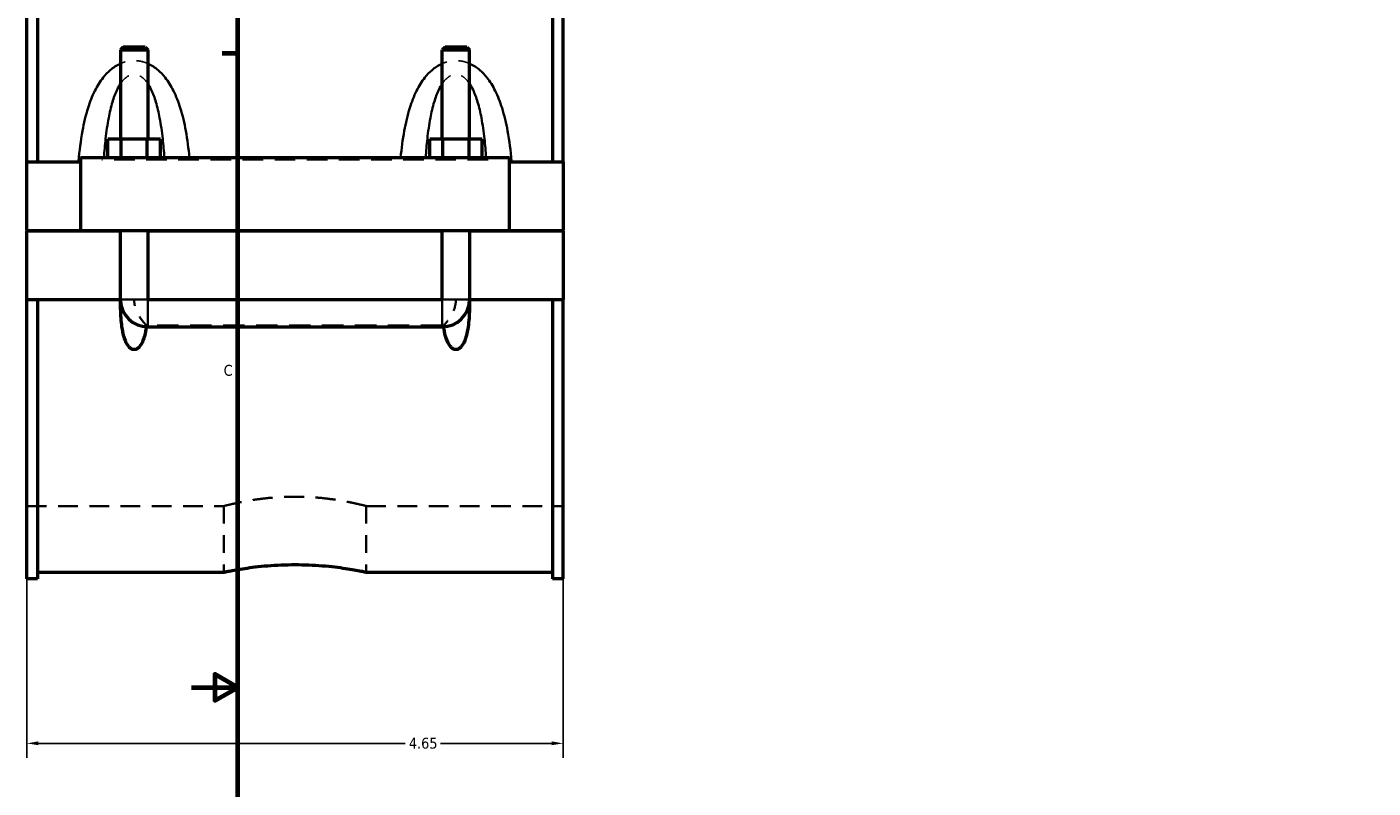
# Model space of a CAD drawing. Header units: inches. Extents: x -2.2 to 49.1, y -1.8 to 48.5.
# Tile 3 of 10: x -1.3 to 10.3, y 10.1 to 16.7. Entities that reach past the tile are written whole.
import ezdxf

# ---------------------------------------------------------------- set-up
doc = ezdxf.new("R2010")
doc.units = ezdxf.units.IN
doc.header["$MEASUREMENT"] = 0
doc.linetypes.add('DASHED', pattern=[0.2067, 0.1654, -0.0413])
for name, color, linetype, lineweight in [('Border (ANSI)', 7, 'Continuous', 70), ('Dimension (ANSI)', 7, 'Continuous', 25), ('Hidden (ANSI)', 7, 'DASHED', 35), ('Hidden Narrow (ANSI)', 7, 'DASHED', 25), ('Visible (ANSI)', 7, 'Continuous', 50), ('Visible Narrow (ANSI)', 7, 'Continuous', 35)]:
    doc.layers.add(name, color=color, linetype=linetype, lineweight=lineweight)
doc.styles.add('Note Text (ANSI)', font='tahoma.ttf')
doc.dimstyles.new('Default (ANSI)', dxfattribs={"dimtxt": 0.094488, "dimasz": 0.098425, "dimexe": 0.125, "dimexo": 0.0625, "dimgap": 0.031496, "dimtad": 0, "dimtih": 1, "dimtoh": 1, "dimrnd": 1e-08, "dimzin": 4, "dimdsep": 46, "dimtxsty": 'Note Text (ANSI)', "dimcen": 0.09, "dimdle": 0.393701, "dimclrd": 256, "dimclre": 256, "dimclrt": 5, "dimadec": 0, "dimazin": 1, "dimtfac": 1, "dimtofl": 0, "dimtmove": 0, "dimatfit": 3, "dimfxl": 1, "dimtolj": 1, "dimtzin": 4, "dimlwd": -1, "dimlwe": -1, "dimarcsym": 0})

# ---------------------------------------------------------------- blocks, each defined once
blk = doc.blocks.new('Borders Default Border')
at = {"layer": 'Border (ANSI)'}
blk.add_line((0.5, 16.5), (0.366, 16.5), dxfattribs=at)
at = {"layer": 'Border (ANSI)', "flags": 128}
for points in [[(0.5, 1), (0.5, 21), (33.5, 21), (33.5, 1), (0.5, 1)], [(0.1, 11), (0.5, 11), (0.3, 11.115), (0.3, 10.885), (0.5, 11)]]:
    blk.add_lwpolyline(points, dxfattribs=at)
at = {"layer": 'Border (ANSI)', "color": 5, "true_color": 0x0000ff, "insert": (0.378, 13.701), "char_height": 0.0945, "attachment_point": 7, "style": 'Note Text (ANSI)'}
blk.add_mtext('C', dxfattribs=at)
blk = doc.blocks.new('*D6')
at = {"layer": 'Defpoints', "color": 0, "transparency": 16777216}
for p in [(-1.328, 15.558), (3.322, 15.558), (3.322, 10.514)]:
    blk.add_point(p, dxfattribs=at)
at = {"layer": 'Dimension (ANSI)', "transparency": 16777216}
for p, q in [((-1.328, 15.495), (-1.328, 10.389)), ((3.322, 15.495), (3.322, 10.389)), ((-1.23, 10.514), (1.952, 10.514)), ((3.223, 10.514), (2.258, 10.514))]:
    blk.add_line(p, q, dxfattribs=at)
for points in [[(-1.23, 10.531), (-1.23, 10.498), (-1.328, 10.514)], [(3.223, 10.531), (3.223, 10.498), (3.322, 10.514)]]:
    blk.add_solid(points, dxfattribs=at)
at = {"layer": 'Dimension (ANSI)', "color": 5, "transparency": 16777216, "insert": (1.984, 10.563), "char_height": 0.0945, "attachment_point": 1, "style": 'Note Text (ANSI)'}
blk.add_mtext('\\A1;4.65', dxfattribs=at)

msp = doc.modelspace()

# ---------------------------------------------------------------- linework, layer by layer
at = {"layer": 'Hidden (ANSI)', "ltscale": 0.897567}
for p, q in [((-0.5163, 14.9586), (-0.2801, 14.9586)), ((2.2737, 14.9586), (2.5099, 14.9586))]:
    msp.add_line(p, q, dxfattribs=at)
at = {"layer": 'Hidden (ANSI)', "ltscale": 0.05659}
for p, q in [((-0.5163, 14.3339), (-0.5163, 14.3637)), ((2.5099, 14.3339), (2.5099, 14.3637))]:
    msp.add_line(p, q, dxfattribs=at)
at = {"layer": 'Hidden (ANSI)', "ltscale": 1.123182}
msp.add_line((2.2737, 14.1383), (-0.2801, 14.1383), dxfattribs=at)
at = {"layer": 'Hidden (ANSI)', "ltscale": 1.032703}
for p, q in [((-1.3282, 12.5728), (0.3795, 12.5728)), ((1.6142, 12.5728), (3.3218, 12.5728))]:
    msp.add_line(p, q, dxfattribs=at)
at = {"layer": 'Hidden (ANSI)', "ltscale": 0.924159}
for p, q in [((0.3795, 12.5728), (0.3795, 11.9997)), ((1.6142, 12.5728), (1.6142, 11.9997))]:
    msp.add_line(p, q, dxfattribs=at)
at = {"layer": 'Hidden (ANSI)', "ltscale": 0.013}
for centre, start, end in [((-0.2801, 14.3637), 180, 181.6682), ((2.2737, 14.3637), 358.3318, 0)]:
    msp.add_arc(centre, 0.2362, start, end, dxfattribs=at)
at = {"layer": 'Hidden (ANSI)', "ltscale": 0.52476}
for points, knots in [([(-0.2909, 14.1385), (-0.293, 14.1408), (-0.2954, 14.1433), (-0.3051, 14.1538), (-0.3135, 14.1633), (-0.3333, 14.188), (-0.3452, 14.2044), (-0.3693, 14.2449), (-0.3805, 14.2686), (-0.3943, 14.3158), (-0.3978, 14.3378), (-0.3982, 14.3614), (-0.3982, 14.3625), (-0.3982, 14.3637)], [1.06745979, 1.06745979, 1.06745979, 1.06745979, 1.1185892, 1.1185892, 1.25803365, 1.25803365, 1.43972207, 1.43972207, 1.64554556, 1.64554556, 1.81637934, 1.81637934, 1.82512775, 1.82512775, 1.82512775, 1.82512775]), ([(2.3918, 14.3637), (2.3918, 14.3626), (2.3918, 14.3616), (2.3915, 14.3381), (2.388, 14.3159), (2.3741, 14.2686), (2.3629, 14.2449), (2.3389, 14.2044), (2.3269, 14.188), (2.3071, 14.1633), (2.2988, 14.1538), (2.2891, 14.1433), (2.2867, 14.1408), (2.2845, 14.1385)], [-0.00776261, -0.00776261, -0.00776261, -0.00776261, 0, 0, 0.17184127, 0.17184127, 0.37768297, 0.37768297, 0.55938746, 0.55938746, 0.69884424, 0.69884424, 0.74997817, 0.74997817, 0.74997817, 0.74997817])]:
    msp.add_open_spline(points, degree=3, knots=knots, dxfattribs=at)
at = {"layer": 'Hidden (ANSI)', "ltscale": 0.021387}
for points in [[(-0.2909, 14.1385), (-0.2913, 14.1349), (-0.2918, 14.1313), (-0.2923, 14.1278)], [(2.286, 14.1278), (2.2855, 14.1313), (2.285, 14.1349), (2.2845, 14.1385)]]:
    msp.add_open_spline(points, degree=3, dxfattribs=at)
at = {"layer": 'Hidden (ANSI)', "ltscale": 0.020473}
for points in [[(-0.2801, 14.1383), (-0.2837, 14.1383), (-0.2873, 14.1383), (-0.2909, 14.1385)], [(2.2845, 14.1385), (2.2809, 14.1383), (2.2773, 14.1383), (2.2737, 14.1383)]]:
    msp.add_open_spline(points, degree=3, dxfattribs=at)
at = {"layer": 'Hidden (ANSI)', "ltscale": 1.04699}
msp.add_open_spline([(1.6142, 12.5728), (1.6142, 12.5728), (1.6104, 12.5738), (1.5947, 12.5778), (1.5827, 12.5808), (1.5512, 12.5884), (1.5316, 12.5929), (1.4863, 12.6027), (1.4606, 12.608), (1.406, 12.6181), (1.3752, 12.6234), (1.3079, 12.6333), (1.2716, 12.638), (1.1956, 12.6458), (1.1559, 12.6489), (1.076, 12.653), (1.0358, 12.654), (0.9579, 12.654), (0.9177, 12.653), (0.8378, 12.6489), (0.7981, 12.6458), (0.7221, 12.638), (0.6857, 12.6333), (0.6185, 12.6234), (0.5876, 12.6181), (0.533, 12.608), (0.5074, 12.6027), (0.4621, 12.5929), (0.4425, 12.5884), (0.4109, 12.5808), (0.399, 12.5778), (0.3833, 12.5738), (0.3795, 12.5728), (0.3795, 12.5728)], degree=3, knots=[2.3742426, 2.3742426, 2.3742426, 2.3742426, 2.6709991, 2.6709991, 2.9677556, 2.9677556, 3.2645121, 3.2645121, 3.5612686, 3.5612686, 3.8580727, 3.8580727, 4.1548769, 4.1548769, 4.451681, 4.451681, 4.7484852, 4.7484852, 5.0452893, 5.0452893, 5.3420935, 5.3420935, 5.6388976, 5.6388976, 5.9357018, 5.9357018, 6.2324583, 6.2324583, 6.5292148, 6.5292148, 6.8259713, 6.8259713, 7.1227278, 7.1227278, 7.1227278, 7.1227278], dxfattribs=at)
at = {"layer": 'Hidden Narrow (ANSI)', "ltscale": 1.079826}
msp.add_line((2.6708, 15.5772), (-0.6772, 15.5772), dxfattribs=at)
at = {"layer": 'Hidden Narrow (ANSI)', "ltscale": 0.420369}
for points in [[(-0.2801, 16.4113), (-0.3023, 16.4211), (-0.3258, 16.4284), (-0.3658, 16.4352), (-0.382, 16.4366), (-0.3982, 16.4366), (-0.4144, 16.4366), (-0.4305, 16.4352), (-0.4706, 16.4284), (-0.494, 16.4211), (-0.5163, 16.4113)], [(2.5099, 16.4113), (2.4877, 16.4211), (2.4642, 16.4284), (2.4242, 16.4352), (2.408, 16.4366), (2.3918, 16.4366), (2.3756, 16.4366), (2.3595, 16.4352), (2.3194, 16.4284), (2.296, 16.4211), (2.2737, 16.4113)]]:
    msp.add_open_spline(points, degree=3, knots=[-3.53648191, -3.53648191, -3.53648191, -3.53648191, -3.3497646, -3.3497646, -3.22645698, -3.22645698, -3.22645698, -3.10314937, -3.10314937, -2.91643205, -2.91643205, -2.91643205, -2.91643205], dxfattribs=at)
at = {"layer": 'Hidden Narrow (ANSI)', "ltscale": 0.509359}
for points in [[(-0.5163, 16.237), (-0.5151, 16.2387), (-0.5139, 16.2404), (-0.4985, 16.2624), (-0.4827, 16.2798), (-0.4526, 16.3026), (-0.4389, 16.3098), (-0.4161, 16.3163), (-0.4071, 16.3176), (-0.3982, 16.3176), (-0.3892, 16.3176), (-0.3803, 16.3163), (-0.3574, 16.3098), (-0.3437, 16.3026), (-0.3136, 16.2798), (-0.2978, 16.2624), (-0.2824, 16.2404), (-0.2812, 16.2387), (-0.2801, 16.237)], [(2.2737, 16.237), (2.2749, 16.2387), (2.2761, 16.2404), (2.2915, 16.2624), (2.3073, 16.2798), (2.3374, 16.3026), (2.3511, 16.3098), (2.3739, 16.3163), (2.3829, 16.3176), (2.3918, 16.3176), (2.4008, 16.3176), (2.4097, 16.3163), (2.4326, 16.3098), (2.4463, 16.3026), (2.4764, 16.2798), (2.4922, 16.2624), (2.5076, 16.2404), (2.5088, 16.2387), (2.5099, 16.237)]]:
    msp.add_open_spline(points, degree=3, knots=[2.6211704, 2.6211704, 2.6211704, 2.6211704, 2.6431063, 2.6431063, 2.9058572, 2.9058572, 3.1031494, 3.1031494, 3.226457, 3.226457, 3.226457, 3.3497646, 3.3497646, 3.5470568, 3.5470568, 3.8098076, 3.8098076, 3.8317436, 3.8317436, 3.8317436, 3.8317436], dxfattribs=at)
at = {"layer": 'Visible (ANSI)'}
for p, q in [((-1.3282, 15.5576), (-1.3282, 17.9807)), ((-1.2352, 17.9807), (-1.2352, 15.5576)), ((3.2288, 17.9807), (3.2288, 15.5576)), ((3.3218, 15.5576), (3.3218, 17.9807)), ((-0.4927, 16.5544), (-0.5163, 16.5308)), ((-0.5163, 16.5308), (-0.2801, 16.5308)), ((-0.5163, 16.5308), (-0.5163, 15.7544)), ((-0.3037, 16.5544), (-0.4927, 16.5544)), ((-0.3037, 16.5544), (-0.2801, 16.5308)), ((-0.2801, 16.5308), (-0.2801, 15.7544)), ((2.2973, 16.5544), (2.2737, 16.5308)), ((2.2737, 16.5308), (2.5099, 16.5308)), ((2.2737, 15.7544), (2.2737, 16.5308)), ((2.4863, 16.5544), (2.2973, 16.5544)), ((2.4863, 16.5544), (2.5099, 16.5308)), ((2.5099, 15.7544), (2.5099, 16.5308)), ((-0.6255, 15.5969), (-0.6255, 15.7544)), ((-0.5118, 15.7544), (-0.6255, 15.7544)), ((-0.5118, 15.5969), (-0.5118, 15.7544)), ((-0.2845, 15.7544), (-0.5118, 15.7544)), ((-0.2845, 15.5969), (-0.2845, 15.7544)), ((-0.1709, 15.7544), (-0.2845, 15.7544)), ((-0.1709, 15.5969), (-0.1709, 15.7544)), ((2.1645, 15.5969), (2.1645, 15.7544)), ((2.2782, 15.7544), (2.1645, 15.7544)), ((2.2782, 15.5969), (2.2782, 15.7544)), ((2.5055, 15.7544), (2.2782, 15.7544)), ((2.5055, 15.5969), (2.5055, 15.7544)), ((2.6191, 15.7544), (2.5055, 15.7544)), ((2.6191, 15.5969), (2.6191, 15.7544)), ((-1.3282, 15.5576), (-0.8632, 15.5576)), ((-1.3282, 14.9626), (-1.3282, 15.5576)), ((-0.8632, 15.5969), (-0.8632, 14.9626)), ((-0.8632, 15.5969), (2.8568, 15.5969)), ((2.8568, 14.9626), (2.8568, 15.5969)), ((2.8568, 15.5576), (3.3218, 15.5576)), ((3.3218, 15.5576), (3.3218, 14.9626)), ((-1.3282, 14.9626), (-0.8632, 14.9626)), ((-1.3282, 14.3637), (-1.3282, 14.9586)), ((-0.5163, 14.9586), (-1.3282, 14.9586)), ((-0.8632, 14.9626), (2.8568, 14.9626)), ((-0.5163, 14.9626), (-0.5163, 14.9586)), ((-0.5163, 14.3637), (-0.5163, 14.9586)), ((-0.2801, 14.9626), (-0.2801, 14.9586)), ((-0.2801, 14.9586), (-0.2801, 14.3637)), ((2.2737, 14.9586), (-0.2801, 14.9586)), ((2.2737, 14.9586), (2.2737, 14.9626)), ((2.2737, 14.3637), (2.2737, 14.9586)), ((2.5099, 14.9586), (2.5099, 14.9626)), ((2.5099, 14.9586), (2.5099, 14.3637)), ((3.3218, 14.9586), (2.5099, 14.9586)), ((2.8568, 14.9626), (3.3218, 14.9626)), ((3.3218, 14.9586), (3.3218, 14.3637)), ((-1.3282, 11.9405), (-1.3282, 14.3637)), ((-1.3282, 14.3637), (-0.5163, 14.3637)), ((-1.2352, 14.3637), (-1.2352, 11.9405)), ((-0.5163, 14.3637), (-0.5161, 14.3637)), ((-0.2802, 14.3637), (-0.2801, 14.3637)), ((-0.2801, 14.3637), (2.2737, 14.3637)), ((-0.2801, 14.3635), (2.2737, 14.3635)), ((2.2737, 14.3637), (2.2739, 14.3637)), ((2.5098, 14.3637), (2.5099, 14.3637)), ((2.5099, 14.3637), (3.3218, 14.3637)), ((3.2288, 14.3637), (3.2288, 11.9405)), ((3.3218, 11.9405), (3.3218, 14.3637)), ((-0.2801, 14.1274), (2.2737, 14.1274)), ((-1.2352, 11.9405), (-1.3282, 11.9405)), ((-1.2352, 11.9997), (0.3795, 11.9997)), ((1.6142, 11.9997), (3.2288, 11.9997)), ((3.3218, 11.9405), (3.2288, 11.9405))]:
    msp.add_line(p, q, dxfattribs=at)
for centre, start, end in [((-0.2801, 14.3637), 181.6682, 270), ((2.2737, 14.3637), 270, 358.3318)]:
    msp.add_arc(centre, 0.2362, start, end, dxfattribs=at)
for points, knots in [([(-0.2923, 14.1278), (-0.2933, 14.1209), (-0.2944, 14.1141), (-0.3, 14.0818), (-0.306, 14.0542), (-0.3236, 14.0015), (-0.3347, 13.9763), (-0.357, 13.9496), (-0.364, 13.9428), (-0.376, 13.9354), (-0.3802, 13.9334), (-0.389, 13.9306), (-0.3936, 13.9299), (-0.4028, 13.9299), (-0.4073, 13.9306), (-0.4161, 13.9334), (-0.4204, 13.9354), (-0.4323, 13.9428), (-0.4393, 13.9496), (-0.4617, 13.9763), (-0.4727, 14.0015), (-0.4903, 14.0542), (-0.4964, 14.0818), (-0.5092, 14.1567), (-0.5133, 14.2089), (-0.5163, 14.2959), (-0.5165, 14.3296), (-0.5161, 14.3637)], [1.535821, 1.535821, 1.535821, 1.535821, 1.5902515, 1.5902515, 1.7959524, 1.7959524, 2.0016533, 2.0016533, 2.0715154, 2.0715154, 2.1064465, 2.1064465, 2.1413776, 2.1413776, 2.1763086, 2.1763086, 2.2112397, 2.2112397, 2.2811018, 2.2811018, 2.4868027, 2.4868027, 2.6925036, 2.6925036, 3.0900665, 3.0900665, 3.334337, 3.334337, 3.334337, 3.334337]), ([(-0.2802, 14.3637), (-0.2802, 14.3637), (-0.2802, 14.3636), (-0.2802, 14.3636), (-0.2802, 14.3636), (-0.2802, 14.3636), (-0.2802, 14.3635), (-0.2801, 14.3635), (-0.2801, 14.3635), (-0.2801, 14.3635), (-0.2801, 14.3635), (-0.2801, 14.3635)], [0.00008459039, 0.00008459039, 0.00008459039, 0.00008459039, 0.00017244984, 0.00017244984, 0.00034435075, 0.00034435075, 0.0005132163, 0.0005132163, 0.0006352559, 0.0006352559, 0.00075682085, 0.00075682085, 0.00075682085, 0.00075682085]), ([(2.2737, 14.3635), (2.2737, 14.3635), (2.2738, 14.3635), (2.2738, 14.3635), (2.2738, 14.3635), (2.2739, 14.3636), (2.2739, 14.3636), (2.2739, 14.3636), (2.2739, 14.3636), (2.2739, 14.3637), (2.2739, 14.3637), (2.2739, 14.3637)], [0, 0, 0, 0, 0.0001629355, 0.0001629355, 0.00032776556, 0.00032776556, 0.00049627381, 0.00049627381, 0.00062597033, 0.00062597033, 0.00067181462, 0.00067181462, 0.00067181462, 0.00067181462]), ([(2.5098, 14.3637), (2.5101, 14.3296), (2.5099, 14.2959), (2.507, 14.2089), (2.5029, 14.1567), (2.49, 14.0818), (2.484, 14.0542), (2.4664, 14.0015), (2.4553, 13.9763), (2.433, 13.9496), (2.426, 13.9428), (2.414, 13.9354), (2.4098, 13.9334), (2.401, 13.9306), (2.3964, 13.9299), (2.3872, 13.9299), (2.3827, 13.9306), (2.3739, 13.9334), (2.3696, 13.9354), (2.3577, 13.9428), (2.3507, 13.9496), (2.3283, 13.9763), (2.3173, 14.0015), (2.2997, 14.0542), (2.2936, 14.0818), (2.2881, 14.1141), (2.287, 14.1209), (2.286, 14.1278)], [0.9484181, 0.9484181, 0.9484181, 0.9484181, 1.1926887, 1.1926887, 1.5902515, 1.5902515, 1.7959524, 1.7959524, 2.0016533, 2.0016533, 2.0715154, 2.0715154, 2.1064465, 2.1064465, 2.1413776, 2.1413776, 2.1763086, 2.1763086, 2.2112397, 2.2112397, 2.2811018, 2.2811018, 2.4868027, 2.4868027, 2.6925036, 2.6925036, 2.7469341, 2.7469341, 2.7469341, 2.7469341]), ([(0.3795, 11.9997), (0.3795, 11.9997), (0.3832, 12.0005), (0.3989, 12.0037), (0.4109, 12.0062), (0.4424, 12.0123), (0.462, 12.0159), (0.5073, 12.0238), (0.533, 12.028), (0.5877, 12.0362), (0.6186, 12.0404), (0.6859, 12.0484), (0.7223, 12.0521), (0.7983, 12.0583), (0.8379, 12.0607), (0.9178, 12.064), (0.958, 12.0648), (1.0357, 12.0648), (1.0759, 12.064), (1.1557, 12.0607), (1.1954, 12.0583), (1.2714, 12.0521), (1.3078, 12.0484), (1.3751, 12.0404), (1.406, 12.0362), (1.4607, 12.028), (1.4864, 12.0238), (1.5316, 12.0159), (1.5513, 12.0123), (1.5828, 12.0062), (1.5947, 12.0037), (1.6104, 12.0005), (1.6142, 11.9997), (1.6142, 11.9997)], [2.3700758, 2.3700758, 2.3700758, 2.3700758, 2.6663254, 2.6663254, 2.962575, 2.962575, 3.2588247, 3.2588247, 3.5550743, 3.5550743, 3.8513436, 3.8513436, 4.1476129, 4.1476129, 4.4438822, 4.4438822, 4.7401515, 4.7401515, 5.0364208, 5.0364208, 5.3326901, 5.3326901, 5.6289594, 5.6289594, 5.9252287, 5.9252287, 6.2214784, 6.2214784, 6.517728, 6.517728, 6.8139776, 6.8139776, 7.1102273, 7.1102273, 7.1102273, 7.1102273])]:
    msp.add_open_spline(points, degree=3, knots=knots, dxfattribs=at)
at = {"layer": 'Visible Narrow (ANSI)'}
for p, q in [((-0.5138, 14.3637), (-0.2825, 14.3637)), ((-0.2801, 14.1288), (-0.2801, 14.3611)), ((2.2737, 14.1288), (2.2737, 14.3611)), ((2.5075, 14.3637), (2.2762, 14.3637))]:
    msp.add_line(p, q, dxfattribs=at)
for points, knots in [([(-0.5163, 16.4113), (-0.5175, 16.4108), (-0.5188, 16.4102), (-0.5511, 16.3955), (-0.5797, 16.3766), (-0.6278, 16.3353), (-0.6481, 16.3137), (-0.6947, 16.2551), (-0.7185, 16.216), (-0.7627, 16.1275), (-0.7819, 16.0774), (-0.8182, 15.9616), (-0.8337, 15.8949), (-0.8617, 15.7415), (-0.8725, 15.6542), (-0.8808, 15.563), (-0.8811, 15.5603), (-0.8813, 15.5576)], [-2.9164321, -2.9164321, -2.9164321, -2.9164321, -2.9058572, -2.9058572, -2.6431063, -2.6431063, -2.4142951, -2.4142951, -2.0620259, -2.0620259, -1.6558821, -1.6558821, -1.148612, -1.148612, -0.5127366, -0.5127366, -0.4930813, -0.4930813, -0.4930813, -0.4930813]), ([(0.0813, 15.5969), (0.0735, 15.6747), (0.0635, 15.7516), (0.0374, 15.8949), (0.0219, 15.9616), (-0.0145, 16.0774), (-0.0337, 16.1275), (-0.0778, 16.216), (-0.1016, 16.2551), (-0.1483, 16.3137), (-0.1685, 16.3353), (-0.2166, 16.3766), (-0.2452, 16.3955), (-0.2775, 16.4102), (-0.2788, 16.4108), (-0.2801, 16.4113)], [-5.8653422, -5.8653422, -5.8653422, -5.8653422, -5.3043019, -5.3043019, -4.7970319, -4.7970319, -4.3908881, -4.3908881, -4.0386188, -4.0386188, -3.8098076, -3.8098076, -3.5470568, -3.5470568, -3.5364819, -3.5364819, -3.5364819, -3.5364819]), ([(2.2737, 16.4113), (2.2725, 16.4108), (2.2712, 16.4102), (2.2389, 16.3955), (2.2103, 16.3766), (2.1622, 16.3353), (2.1419, 16.3137), (2.0953, 16.2551), (2.0715, 16.216), (2.0273, 16.1275), (2.0081, 16.0774), (1.9718, 15.9616), (1.9563, 15.8949), (1.9301, 15.7516), (1.9201, 15.6747), (1.9124, 15.5969)], [-2.9164321, -2.9164321, -2.9164321, -2.9164321, -2.9058572, -2.9058572, -2.6431063, -2.6431063, -2.4142952, -2.4142952, -2.0620259, -2.0620259, -1.6558822, -1.6558822, -1.1486121, -1.1486121, -0.5875717, -0.5875717, -0.5875717, -0.5875717]), ([(2.875, 15.5576), (2.8747, 15.5603), (2.8745, 15.563), (2.8662, 15.6542), (2.8554, 15.7415), (2.8274, 15.8949), (2.8119, 15.9616), (2.7755, 16.0774), (2.7563, 16.1275), (2.7122, 16.216), (2.6884, 16.2551), (2.6417, 16.3137), (2.6215, 16.3353), (2.5734, 16.3766), (2.5448, 16.3955), (2.5125, 16.4102), (2.5112, 16.4108), (2.5099, 16.4113)], [-5.9598327, -5.9598327, -5.9598327, -5.9598327, -5.9401772, -5.9401772, -5.3043018, -5.3043018, -4.7970318, -4.7970318, -4.390888, -4.390888, -4.0386188, -4.0386188, -3.8098076, -3.8098076, -3.5470568, -3.5470568, -3.5364819, -3.5364819, -3.5364819, -3.5364819]), ([(-0.6599, 15.5969), (-0.6562, 15.6509), (-0.6516, 15.7044), (-0.639, 15.8195), (-0.6304, 15.8808), (-0.6103, 15.9874), (-0.5997, 16.0334), (-0.5753, 16.1148), (-0.5621, 16.1507), (-0.5373, 16.2026), (-0.5273, 16.2206), (-0.5163, 16.237)], [0.7222057, 0.7222057, 0.7222057, 0.7222057, 1.148612, 1.148612, 1.6558821, 1.6558821, 2.0620259, 2.0620259, 2.4142951, 2.4142951, 2.6211704, 2.6211704, 2.6211704, 2.6211704]), ([(-0.2801, 16.237), (-0.2691, 16.2206), (-0.259, 16.2026), (-0.2342, 16.1507), (-0.221, 16.1148), (-0.1966, 16.0334), (-0.186, 15.9874), (-0.1659, 15.8808), (-0.1574, 15.8195), (-0.1447, 15.7044), (-0.1402, 15.6509), (-0.1364, 15.5969)], [3.8317436, 3.8317436, 3.8317436, 3.8317436, 4.0386188, 4.0386188, 4.3908881, 4.3908881, 4.7970319, 4.7970319, 5.3043019, 5.3043019, 5.7307083, 5.7307083, 5.7307083, 5.7307083]), ([(2.1301, 15.5969), (2.1338, 15.6509), (2.1384, 15.7044), (2.151, 15.8195), (2.1596, 15.8808), (2.1797, 15.9874), (2.1903, 16.0334), (2.2147, 16.1148), (2.2279, 16.1507), (2.2527, 16.2026), (2.2627, 16.2206), (2.2737, 16.237)], [0.7222057, 0.7222057, 0.7222057, 0.7222057, 1.1486121, 1.1486121, 1.6558822, 1.6558822, 2.0620259, 2.0620259, 2.4142952, 2.4142952, 2.6211704, 2.6211704, 2.6211704, 2.6211704]), ([(2.5099, 16.237), (2.5209, 16.2206), (2.531, 16.2026), (2.5558, 16.1507), (2.569, 16.1148), (2.5934, 16.0334), (2.604, 15.9874), (2.6241, 15.8808), (2.6326, 15.8195), (2.6453, 15.7044), (2.6498, 15.6509), (2.6536, 15.5969)], [3.8317436, 3.8317436, 3.8317436, 3.8317436, 4.0386188, 4.0386188, 4.390888, 4.390888, 4.7970318, 4.7970318, 5.3043018, 5.3043018, 5.7307083, 5.7307083, 5.7307083, 5.7307083])]:
    msp.add_open_spline(points, degree=3, knots=knots, dxfattribs=at)

# ---------------------------------------------------------------- block references
msp.add_blockref('Borders Default Border', (0, 0))

# ---------------------------------------------------------------- dimensions: what is measured, and where the dimension line sits
at = {"layer": 'Dimension (ANSI)'}
dim = msp.add_linear_dim(base=(3.3218, 10.5144), p1=(-1.3282, 15.5576), p2=(3.3218, 15.5576), angle=180, dimstyle='Default (ANSI)', override={"dimgap": 0.031496, "dimtih": 0, "dimtoh": 0, "dimdec": 2, "dimtol": 0, "dimlim": 0, "dimtp": 0, "dimtm": 0, "dimtdec": 2, "dimatfit": 1}, dxfattribs=at)
dim.commit()
dim.dimension.update_dxf_attribs({"geometry": '*D6', "text_midpoint": (2.105, 10.5144), "dimtype": 160})

doc.saveas('drawing.dxf')
